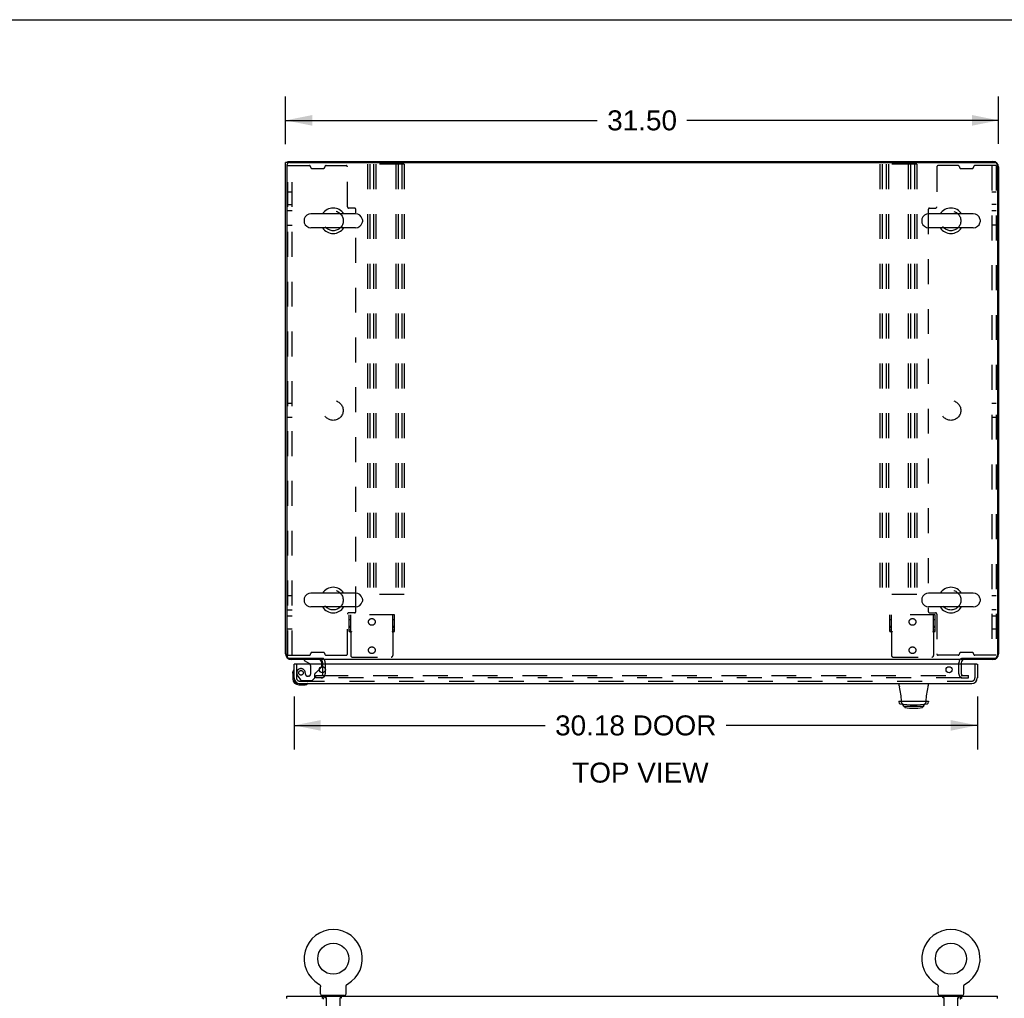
# Model space of a CAD drawing. Header units: inches. Extents: x 0 to 200, y 0 to 129.
# Tile 34 of 44: x 55 to 99, y 86 to 129. Entities that reach past the tile are written whole.
import ezdxf

# ---------------------------------------------------------------- set-up
doc = ezdxf.new("R2010")
doc.units = ezdxf.units.IN
doc.header["$LTSCALE"] = 11
doc.header["$MEASUREMENT"] = 0
doc.linetypes.add('HIDDEN', pattern=[0.2, 0.1, -0.1])
doc.layers.get('0').update_dxf_attribs({"linetype": 'CONTINUOUS'})
for name, color, linetype in [('DEFAULT_2', 8, 'HIDDEN'), ('DIMENSIONS', 7, 'CONTINUOUS'), ('DOOR_ASSEMBLY', 7, 'CONTINUOUS')]:
    doc.layers.add(name, color=color, linetype=linetype)
doc.styles.get("Standard").update_dxf_attribs({"font": 'arial.ttf'})
doc.dimstyles.new('DIMSTYLE_1', dxfattribs={"dimtxt": 0.882353, "dimasz": 1.176471, "dimexe": 0.09, "dimexo": 0.07, "dimgap": 0.0375, "dimtad": 0, "dimtih": 1, "dimtoh": 1, "dimzin": 4, "dimdsep": 46, "dimtxsty": 'Standard', "dimblk": '_FILLED', "dimblk1": '_FILLED', "dimblk2": '_FILLED', "dimcen": 0.09, "dimazin": 1, "dimtfac": 1, "dimtdec": 3, "dimtofl": 0, "dimtmove": 0, "dimatfit": 3, "dimldrblk": '_FILLED', "dimfxl": 0, "dimtolj": 1, "dimtzin": 4, "dimarcsym": 0})

# ---------------------------------------------------------------- blocks, each defined once
blk = doc.blocks.new('_FILLED')
at = {"color": 0, "linetype": 'ByBlock'}
blk.add_solid([(0, 0), (-1, 0.2), (-1, -0.2)], dxfattribs=at)
blk = doc.blocks.new('*D1')
at = {"layer": 'DIMENSIONS', "color": 2, "linetype": 'Continuous'}
for p, q in [((66.868, 123.91), (66.868, 126.024)), ((98.364, 123.925), (98.364, 126.024)), ((66.868, 124.965), (80.633, 124.965)), ((98.364, 124.965), (84.599, 124.965))]:
    blk.add_line(p, q, dxfattribs=at)
at = {"layer": 'DIMENSIONS', "color": 2, "linetype": 'Continuous', "xscale": 1.1764705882, "yscale": 1.1764705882, "zscale": 1.1764705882, "rotation": 180}
blk.add_blockref('_FILLED', (66.868, 124.965), dxfattribs=at)
at = {"layer": 'DIMENSIONS', "color": 2, "linetype": 'Continuous', "xscale": 1.1764705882, "yscale": 1.1764705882, "zscale": 1.1764705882}
blk.add_blockref('_FILLED', (98.364, 124.965), dxfattribs=at)
at = {"layer": 'DIMENSIONS', "color": 2, "linetype": 'Continuous', "insert": (82.616, 125.407), "char_height": 0.8824, "width": 3.08332, "attachment_point": 2, "line_spacing_factor": 0.9}
blk.add_mtext('31.50', dxfattribs=at)
blk = doc.blocks.new('*D17')
at = {"layer": 'DIMENSIONS', "color": 2, "linetype": 'Continuous'}
for p, q in [((67.243, 99.519), (67.243, 97.184)), ((97.427, 99.519), (97.427, 97.184)), ((67.243, 98.243), (78.335, 98.243)), ((97.427, 98.243), (86.335, 98.243))]:
    blk.add_line(p, q, dxfattribs=at)
at = {"layer": 'DIMENSIONS', "color": 2, "linetype": 'Continuous', "xscale": 1.1764705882, "yscale": 1.1764705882, "zscale": 1.1764705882, "rotation": 180}
blk.add_blockref('_FILLED', (67.243, 98.243), dxfattribs=at)
at = {"layer": 'DIMENSIONS', "color": 2, "linetype": 'Continuous', "xscale": 1.1764705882, "yscale": 1.1764705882, "zscale": 1.1764705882}
blk.add_blockref('_FILLED', (97.427, 98.243), dxfattribs=at)
at = {"layer": 'DIMENSIONS', "color": 2, "linetype": 'Continuous', "insert": (82.335, 98.684), "char_height": 0.8824, "width": 7.11787, "attachment_point": 2, "line_spacing_factor": 0.9}
blk.add_mtext('30.18 DOOR', dxfattribs=at)

msp = doc.modelspace()

# ---------------------------------------------------------------- linework, layer by layer
at = {"color": 7, "linetype": 'Continuous'}
for p, q in [((0, 129.412), (200, 129.412)), ((66.972, 123.102), (66.868, 123.102)), ((66.972, 123.081), (66.972, 123.154)), ((67.685, 120.572), (67.685, 120.485)), ((69.96, 120.835), (67.985, 120.835)), ((70.26, 120.572), (70.26, 120.485)), ((94.973, 120.572), (94.973, 120.485)), ((97.248, 120.835), (95.273, 120.835)), ((97.548, 120.572), (97.548, 120.485)), ((69.96, 120.223), (67.985, 120.223)), ((97.248, 120.223), (95.273, 120.223)), ((69.96, 104.085), (67.985, 104.085)), ((97.248, 104.085), (95.273, 104.085)), ((67.685, 103.822), (67.685, 103.735)), ((70.26, 103.822), (70.26, 103.735)), ((94.973, 103.822), (94.973, 103.735)), ((97.548, 103.822), (97.548, 103.735)), ((69.96, 103.473), (67.985, 103.473)), ((97.248, 103.473), (95.273, 103.473)), ((68.514, 101.199), (68.514, 101.154)), ((96.718, 101.199), (96.718, 101.154)), ((68.337, 86.819), (68.337, 86.819)), ((68.337, 86.819), (68.341, 86.817)), ((68.338, 86.819), (68.34, 86.818)), ((68.341, 86.817), (68.346, 86.814)), ((68.346, 86.814), (68.35, 86.811)), ((68.35, 86.811), (68.354, 86.808)), ((68.354, 86.808), (68.358, 86.805)), ((68.358, 86.805), (68.362, 86.802)), ((68.362, 86.802), (68.365, 86.798)), ((68.365, 86.798), (68.369, 86.795)), ((68.369, 86.795), (68.372, 86.791)), ((68.372, 86.791), (68.376, 86.787)), ((68.376, 86.787), (68.379, 86.783)), ((68.379, 86.783), (68.382, 86.779)), ((68.382, 86.779), (68.385, 86.775)), ((68.385, 86.775), (68.388, 86.771)), ((68.39, 86.767), (68.393, 86.762)), ((68.393, 86.762), (68.395, 86.758)), ((68.395, 86.758), (68.397, 86.753)), ((68.397, 86.753), (68.399, 86.748)), ((68.399, 86.748), (68.401, 86.744)), ((68.401, 86.744), (68.403, 86.739)), ((68.403, 86.739), (68.404, 86.734)), ((68.404, 86.734), (68.406, 86.729)), ((68.405, 86.729), (68.407, 86.724)), ((68.407, 86.724), (68.408, 86.719)), ((68.408, 86.719), (68.408, 86.714)), ((68.408, 86.714), (68.409, 86.709)), ((68.41, 86.38), (68.41, 86.694)), ((69.535, 86.709), (69.536, 86.714)), ((69.535, 86.704), (69.535, 86.709)), ((69.535, 86.699), (69.535, 86.704)), ((69.535, 86.699), (69.535, 86.704)), ((69.535, 86.694), (69.535, 86.699)), ((69.535, 86.38), (69.535, 86.694)), ((69.536, 86.714), (69.537, 86.719)), ((69.537, 86.719), (69.538, 86.724)), ((69.538, 86.724), (69.539, 86.729)), ((69.539, 86.729), (69.54, 86.734)), ((69.54, 86.734), (69.542, 86.739)), ((69.542, 86.739), (69.543, 86.744)), ((69.543, 86.744), (69.545, 86.748)), ((69.545, 86.748), (69.547, 86.753)), ((69.547, 86.753), (69.549, 86.758)), ((69.549, 86.758), (69.552, 86.762)), ((69.552, 86.762), (69.554, 86.767)), ((69.554, 86.766), (69.557, 86.771)), ((69.557, 86.771), (69.56, 86.775)), ((69.559, 86.775), (69.562, 86.779)), ((69.562, 86.779), (69.566, 86.783)), ((69.565, 86.783), (69.569, 86.787)), ((69.569, 86.787), (69.572, 86.791)), ((69.572, 86.791), (69.576, 86.795)), ((69.575, 86.795), (69.579, 86.798)), ((69.579, 86.798), (69.583, 86.802)), ((69.583, 86.802), (69.587, 86.805)), ((69.587, 86.805), (69.591, 86.808)), ((69.591, 86.808), (69.595, 86.811)), ((69.595, 86.811), (69.599, 86.814)), ((69.599, 86.814), (69.603, 86.817)), ((69.599, 86.814), (69.6, 86.815)), ((69.603, 86.817), (69.607, 86.819)), ((69.605, 86.818), (69.606, 86.819)), ((69.607, 86.819), (69.608, 86.819)), ((95.625, 86.819), (95.625, 86.819)), ((95.625, 86.819), (95.629, 86.817)), ((95.626, 86.819), (95.628, 86.818)), ((95.629, 86.817), (95.634, 86.814)), ((95.634, 86.814), (95.638, 86.811)), ((95.638, 86.811), (95.642, 86.808)), ((95.642, 86.808), (95.646, 86.805)), ((95.646, 86.805), (95.65, 86.802)), ((95.649, 86.802), (95.653, 86.798)), ((95.653, 86.798), (95.657, 86.795)), ((95.657, 86.795), (95.66, 86.791)), ((95.66, 86.791), (95.664, 86.787)), ((95.664, 86.787), (95.667, 86.783)), ((95.667, 86.783), (95.67, 86.779)), ((95.67, 86.779), (95.673, 86.775)), ((95.673, 86.775), (95.676, 86.771)), ((95.676, 86.771), (95.678, 86.766)), ((95.678, 86.767), (95.681, 86.762)), ((95.681, 86.762), (95.683, 86.758)), ((95.683, 86.758), (95.685, 86.753)), ((95.685, 86.753), (95.687, 86.748)), ((95.687, 86.748), (95.689, 86.744)), ((95.689, 86.744), (95.691, 86.739)), ((95.691, 86.739), (95.692, 86.734)), ((95.692, 86.734), (95.693, 86.729)), ((95.693, 86.729), (95.695, 86.724)), ((95.695, 86.724), (95.696, 86.719)), ((95.696, 86.719), (95.696, 86.714)), ((95.696, 86.714), (95.697, 86.709)), ((95.698, 86.38), (95.698, 86.694)), ((96.823, 86.709), (96.824, 86.714)), ((96.823, 86.704), (96.823, 86.709)), ((96.823, 86.699), (96.823, 86.704)), ((96.823, 86.699), (96.823, 86.704)), ((96.823, 86.694), (96.823, 86.699)), ((96.823, 86.38), (96.823, 86.694)), ((96.824, 86.714), (96.825, 86.719)), ((96.825, 86.719), (96.826, 86.724)), ((96.826, 86.724), (96.827, 86.729)), ((96.827, 86.729), (96.828, 86.734)), ((96.828, 86.734), (96.83, 86.739)), ((96.83, 86.739), (96.831, 86.744)), ((96.831, 86.744), (96.833, 86.748)), ((96.833, 86.748), (96.835, 86.753)), ((96.835, 86.753), (96.837, 86.758)), ((96.837, 86.758), (96.84, 86.762)), ((96.84, 86.762), (96.842, 86.767)), ((96.842, 86.766), (96.845, 86.771)), ((96.845, 86.771), (96.848, 86.775)), ((96.847, 86.775), (96.85, 86.779)), ((96.85, 86.779), (96.854, 86.783)), ((96.853, 86.783), (96.857, 86.787)), ((96.857, 86.787), (96.86, 86.791)), ((96.86, 86.791), (96.864, 86.795)), ((96.863, 86.795), (96.867, 86.798)), ((96.867, 86.798), (96.871, 86.802)), ((96.871, 86.802), (96.875, 86.805)), ((96.875, 86.805), (96.879, 86.808)), ((96.879, 86.808), (96.883, 86.811)), ((96.883, 86.811), (96.887, 86.814)), ((96.887, 86.814), (96.891, 86.817)), ((96.887, 86.814), (96.888, 86.815)), ((96.891, 86.817), (96.895, 86.819)), ((96.893, 86.818), (96.894, 86.819)), ((96.895, 86.819), (96.896, 86.819)), ((66.92, 86.177), (66.92, 86.281)), ((68.472, 86.311), (68.472, 86.281)), ((69.472, 86.311), (68.472, 86.311)), ((68.495, 86.177), (68.495, 86.281)), ((69.472, 86.311), (69.472, 86.281)), ((95.76, 86.311), (95.76, 86.281)), ((96.76, 86.311), (95.76, 86.311)), ((96.737, 86.177), (96.737, 86.281)), ((96.76, 86.311), (96.76, 86.281)), ((98.312, 86.177), (98.312, 86.281))]:
    msp.add_line(p, q, dxfattribs=at)
at = {"color": 3, "linetype": 'Continuous'}
for p, q in [((66.868, 101.4), (66.868, 123.102)), ((66.972, 123.154), (98.118, 123.154)), ((67.04, 123.102), (98.192, 123.102)), ((66.92, 122.982), (66.92, 101.326)), ((98.312, 122.982), (98.312, 101.326)), ((98.364, 122.907), (98.364, 101.4)), ((67.04, 101.206), (68.495, 101.206)), ((68.514, 101.154), (67.115, 101.154)), ((68.514, 100.95), (68.514, 101.011)), ((96.687, 101.154), (68.545, 101.154)), ((98.118, 101.154), (96.718, 101.154)), ((96.718, 101.011), (96.718, 100.95)), ((96.737, 101.206), (98.192, 101.206)), ((68.514, 100.568), (68.514, 100.831)), ((66.92, 86.281), (98.312, 86.281))]:
    msp.add_line(p, q, dxfattribs=at)
for points in [[(68.529, 101.197), (68.527, 101.197), (68.526, 101.197), (68.525, 101.198), (68.524, 101.198), (68.522, 101.198), (68.521, 101.198), (68.519, 101.198), (68.518, 101.199), (68.516, 101.199), (68.514, 101.199), (68.512, 101.2), (68.511, 101.2), (68.509, 101.201), (68.507, 101.202), (68.505, 101.202), (68.503, 101.203), (68.5, 101.204), (68.498, 101.205), (68.495, 101.206)], [(68.545, 101.186), (68.544, 101.188), (68.542, 101.189), (68.541, 101.191), (68.54, 101.192), (68.539, 101.193), (68.538, 101.194), (68.537, 101.195), (68.536, 101.195), (68.535, 101.196), (68.534, 101.196), (68.533, 101.197), (68.532, 101.197), (68.532, 101.197), (68.531, 101.197), (68.53, 101.197), (68.529, 101.197)], [(96.687, 101.186), (96.689, 101.188), (96.69, 101.189), (96.691, 101.191), (96.693, 101.192), (96.694, 101.193), (96.695, 101.194), (96.696, 101.195), (96.697, 101.195), (96.698, 101.196), (96.698, 101.196), (96.699, 101.197), (96.7, 101.197), (96.701, 101.197), (96.702, 101.197), (96.703, 101.197), (96.703, 101.197), (96.705, 101.197)], [(96.705, 101.197), (96.707, 101.197), (96.708, 101.198), (96.709, 101.198), (96.71, 101.198), (96.712, 101.198), (96.713, 101.198), (96.715, 101.199), (96.717, 101.199), (96.718, 101.199), (96.72, 101.2), (96.722, 101.2), (96.724, 101.201), (96.726, 101.202), (96.728, 101.202), (96.73, 101.203), (96.732, 101.204), (96.734, 101.205), (96.737, 101.206)], [(68.532, 86.215), (68.532, 86.22), (68.531, 86.225), (68.53, 86.23), (68.529, 86.235), (68.528, 86.24), (68.527, 86.244), (68.526, 86.248), (68.525, 86.252), (68.524, 86.255), (68.522, 86.259), (68.521, 86.262), (68.519, 86.266), (68.518, 86.268), (68.516, 86.271), (68.514, 86.273), (68.512, 86.275), (68.511, 86.276), (68.509, 86.277), (68.507, 86.279), (68.505, 86.28), (68.503, 86.28), (68.5, 86.281), (68.498, 86.281), (68.495, 86.281)], [(68.545, 86.157), (68.544, 86.16), (68.542, 86.164), (68.541, 86.168), (68.54, 86.172), (68.539, 86.177), (68.538, 86.182), (68.537, 86.187), (68.536, 86.192), (68.535, 86.198), (68.534, 86.204), (68.532, 86.215)], [(96.687, 86.157), (96.689, 86.16), (96.69, 86.164), (96.691, 86.168), (96.693, 86.172), (96.694, 86.177), (96.695, 86.182), (96.696, 86.187), (96.697, 86.192), (96.698, 86.198), (96.7, 86.215)], [(96.7, 86.215), (96.701, 86.22), (96.702, 86.225), (96.703, 86.23), (96.703, 86.235), (96.704, 86.24), (96.705, 86.244), (96.707, 86.248), (96.708, 86.252), (96.709, 86.255), (96.71, 86.259), (96.712, 86.262), (96.713, 86.266), (96.715, 86.268), (96.717, 86.271), (96.718, 86.273), (96.72, 86.275), (96.722, 86.276), (96.724, 86.277), (96.726, 86.279), (96.728, 86.28), (96.73, 86.28), (96.732, 86.281), (96.734, 86.281), (96.737, 86.281)]]:
    msp.add_lwpolyline(points, dxfattribs=at)
at = {"color": 7, "linetype": 'Continuous'}
for points in [[(68.388, 86.771), (68.39, 86.766), (68.393, 86.762)], [(68.409, 86.709), (68.409, 86.704), (68.41, 86.699), (68.41, 86.694)], [(95.697, 86.709), (95.697, 86.704), (95.698, 86.699), (95.698, 86.694)]]:
    msp.add_lwpolyline(points, dxfattribs=at)
for centre in [(68.972, 87.939), (96.26, 87.939)]:
    msp.add_circle(centre, 0.688, dxfattribs=at)
at = {"color": 3, "linetype": 'Continuous'}
for centre, radius, start, end in [((67.04, 122.982), 0.12, 90, 180), ((98.118, 122.907), 0.246, 0, 90), ((98.192, 122.982), 0.12, 0, 90), ((67.115, 101.4), 0.246, 180, 270), ((98.118, 101.4), 0.246, 270, 360), ((67.04, 101.326), 0.12, 180, 270), ((68.372, 101.011), 0.142, 0, 90), ((96.861, 101.011), 0.142, 90, 180), ((98.192, 101.326), 0.12, 270, 360)]:
    msp.add_arc(centre, radius, start, end, dxfattribs=at)
at = {"color": 7, "linetype": 'Continuous'}
for centre, radius, start, end in [((68.972, 120.529), 0.562, 32.9567, 147.0433), ((96.26, 120.529), 0.562, 32.9567, 147.0433), ((67.828, 120.572), 0.144, 164.3697, 180), ((67.985, 120.529), 0.306, 90, 164.3697), ((69.96, 120.529), 0.306, 15.6303, 90), ((70.116, 120.572), 0.144, 0, 15.6303), ((95.116, 120.572), 0.144, 164.3697, 180), ((95.273, 120.529), 0.306, 90, 164.3697), ((97.248, 120.529), 0.306, 15.6303, 90), ((97.404, 120.572), 0.144, 0, 15.6303), ((67.828, 120.485), 0.144, 180, 195.6303), ((67.985, 120.529), 0.306, 195.6303, 270), ((68.972, 120.529), 0.562, 212.956, 327.044), ((69.96, 120.529), 0.306, 270, 344.3697), ((70.116, 120.485), 0.144, 344.3697, 360), ((95.116, 120.485), 0.144, 180, 195.6303), ((95.273, 120.529), 0.306, 195.6303, 270), ((96.26, 120.529), 0.562, 212.956, 327.044), ((97.248, 120.529), 0.306, 270, 344.3697), ((97.404, 120.485), 0.144, 344.3697, 360), ((67.985, 103.779), 0.306, 90, 164.3697), ((68.972, 103.779), 0.562, 32.9567, 147.0433), ((69.96, 103.779), 0.306, 15.6303, 90), ((95.273, 103.779), 0.306, 90, 164.3697), ((96.26, 103.779), 0.562, 32.9567, 147.0433), ((97.248, 103.779), 0.306, 15.6303, 90), ((67.828, 103.822), 0.144, 164.3697, 180), ((67.828, 103.735), 0.144, 180, 195.6303), ((67.985, 103.779), 0.306, 195.6303, 270), ((69.96, 103.779), 0.306, 270, 344.3697), ((70.116, 103.822), 0.144, 0, 15.6303), ((70.116, 103.735), 0.144, 344.3697, 360), ((95.116, 103.822), 0.144, 164.3697, 180), ((95.116, 103.735), 0.144, 180, 195.6303), ((95.273, 103.779), 0.306, 195.6303, 270), ((97.248, 103.779), 0.306, 270, 344.3697), ((97.404, 103.822), 0.144, 0, 15.6303), ((97.404, 103.735), 0.144, 344.3697, 360), ((68.972, 103.779), 0.562, 212.956, 327.044), ((96.26, 103.779), 0.562, 212.956, 327.044), ((68.972, 87.939), 1.288, 299.5053, 240.4947), ((96.26, 87.939), 1.288, 299.5053, 240.4947), ((68.479, 86.38), 0.069, 180, 265), ((69.466, 86.38), 0.069, 275, 360), ((95.767, 86.38), 0.069, 180, 265), ((96.754, 86.38), 0.069, 275, 360)]:
    msp.add_arc(centre, radius, start, end, dxfattribs=at)
at = {"layer": 'DEFAULT_2', "color": 8, "linetype": 'HIDDEN'}
for p, q in [((66.972, 101.341), (66.972, 122.966)), ((66.972, 122.966), (67.913, 122.966)), ((67.16, 101.341), (67.16, 122.966)), ((67.972, 122.907), (67.972, 122.9)), ((68.031, 122.841), (68.538, 122.841)), ((68.597, 122.907), (68.597, 122.9)), ((68.656, 122.966), (69.538, 122.966)), ((69.597, 121.15), (69.597, 122.907)), ((70.485, 123.029), (70.485, 104.029)), ((72.11, 123.029), (70.485, 123.029)), ((70.589, 123.029), (70.589, 104.029)), ((70.756, 123.029), (70.756, 104.029)), ((70.86, 123.029), (70.86, 104.029)), ((71.735, 123.029), (71.735, 104.029)), ((71.839, 123.029), (71.839, 104.029)), ((72.006, 123.029), (72.006, 104.029)), ((72.11, 123.029), (72.11, 104.029)), ((93.123, 123.029), (93.123, 104.029)), ((94.748, 123.029), (93.123, 123.029)), ((93.227, 123.029), (93.227, 104.029)), ((93.394, 123.029), (93.394, 104.029)), ((93.498, 123.029), (93.498, 104.029)), ((94.373, 123.029), (94.373, 104.029)), ((94.477, 123.029), (94.477, 104.029)), ((94.644, 123.029), (94.644, 104.029)), ((94.748, 123.029), (94.748, 104.029)), ((95.635, 122.907), (95.635, 121.15)), ((96.576, 122.966), (95.694, 122.966)), ((96.635, 122.907), (96.635, 122.9)), ((96.694, 122.841), (97.201, 122.841)), ((97.26, 122.907), (97.26, 122.9)), ((98.26, 122.966), (97.319, 122.966)), ((98.072, 122.966), (98.072, 101.341)), ((98.26, 122.966), (98.26, 101.341)), ((66.972, 121.81), (67.16, 121.81)), ((98.072, 121.81), (98.26, 121.81)), ((66.972, 121.248), (67.16, 121.248)), ((67.16, 120.966), (66.972, 120.966)), ((69.913, 121.091), (69.656, 121.091)), ((69.972, 103.275), (69.972, 121.032)), ((95.26, 121.032), (95.26, 103.275)), ((95.319, 121.091), (95.576, 121.091)), ((98.26, 121.248), (98.072, 121.248)), ((98.26, 120.966), (98.072, 120.966)), ((66.972, 120.341), (67.16, 120.341)), ((98.26, 120.341), (98.072, 120.341)), ((67.16, 112.466), (66.972, 112.466)), ((98.26, 112.466), (98.072, 112.466)), ((67.16, 111.841), (66.972, 111.841)), ((98.26, 111.841), (98.072, 111.841)), ((67.16, 103.966), (66.972, 103.966)), ((72.11, 104.029), (70.485, 104.029)), ((94.748, 104.029), (93.123, 104.029)), ((98.26, 103.966), (98.072, 103.966)), ((66.972, 103.341), (67.16, 103.341)), ((69.597, 101.4), (69.597, 103.157)), ((69.913, 103.216), (69.656, 103.216)), ((69.675, 102.383), (69.675, 103.133)), ((71.675, 103.133), (69.675, 103.133)), ((69.753, 102.383), (69.753, 103.133)), ((71.597, 102.383), (71.597, 103.133)), ((71.675, 102.383), (71.675, 103.133)), ((95.562, 103.133), (93.562, 103.133)), ((93.562, 102.383), (93.562, 103.133)), ((93.64, 102.383), (93.64, 103.133)), ((95.319, 103.216), (95.576, 103.216)), ((95.484, 102.383), (95.484, 103.133)), ((95.562, 102.383), (95.562, 103.133)), ((95.635, 103.157), (95.635, 101.4)), ((98.26, 103.341), (98.072, 103.341)), ((67.16, 103.06), (66.972, 103.06)), ((69.753, 102.906), (69.675, 102.906)), ((71.675, 102.906), (71.597, 102.906)), ((93.64, 102.906), (93.562, 102.906)), ((95.562, 102.906), (95.484, 102.906)), ((98.26, 103.06), (98.072, 103.06)), ((67.16, 102.498), (66.972, 102.498)), ((69.753, 102.61), (69.675, 102.61)), ((69.753, 102.57), (69.675, 102.57)), ((69.753, 102.445), (69.675, 102.445)), ((69.675, 102.383), (69.721, 102.383)), ((69.721, 102.383), (69.777, 102.383)), ((69.745, 102.352), (69.745, 101.336)), ((71.574, 102.383), (71.629, 102.383)), ((71.675, 102.61), (71.597, 102.61)), ((71.675, 102.57), (71.597, 102.57)), ((71.675, 102.445), (71.597, 102.445)), ((71.605, 102.352), (71.605, 101.336)), ((71.629, 102.383), (71.675, 102.383)), ((93.64, 102.61), (93.562, 102.61)), ((93.64, 102.57), (93.562, 102.57)), ((93.64, 102.445), (93.562, 102.445)), ((93.562, 102.383), (93.608, 102.383)), ((93.608, 102.383), (93.664, 102.383)), ((93.633, 102.352), (93.633, 101.336)), ((95.461, 102.383), (95.516, 102.383)), ((95.562, 102.61), (95.484, 102.61)), ((95.562, 102.57), (95.484, 102.57)), ((95.562, 102.445), (95.484, 102.445)), ((95.492, 102.352), (95.492, 101.336)), ((95.516, 102.383), (95.562, 102.383)), ((98.26, 102.498), (98.072, 102.498)), ((67.972, 101.4), (67.972, 101.407)), ((68.538, 101.466), (68.031, 101.466)), ((68.597, 101.4), (68.597, 101.407)), ((96.635, 101.4), (96.635, 101.407)), ((97.201, 101.466), (96.694, 101.466)), ((97.26, 101.4), (97.26, 101.407)), ((66.972, 101.341), (67.913, 101.341)), ((68.514, 100.831), (68.514, 100.95)), ((68.618, 101.011), (68.618, 100.515)), ((68.656, 101.341), (69.538, 101.341)), ((69.823, 101.258), (71.527, 101.258)), ((93.711, 101.258), (95.414, 101.258)), ((96.576, 101.341), (95.694, 101.341)), ((96.614, 100.515), (96.614, 101.011)), ((96.718, 100.95), (96.718, 100.515)), ((98.26, 101.341), (97.319, 101.341)), ((68.514, 100.515), (68.514, 100.568)), ((68.202, 100.341), (68.202, 100.445)), ((68.202, 100.445), (68.514, 100.445)), ((68.514, 100.341), (68.202, 100.341)), ((68.529, 100.445), (96.703, 100.445)), ((96.703, 100.341), (68.529, 100.341)), ((96.718, 100.445), (97.031, 100.445)), ((96.718, 100.341), (97.031, 100.341)), ((97.031, 100.341), (97.031, 100.445)), ((68.344, 86.815), (68.346, 86.814)), ((95.632, 86.815), (95.634, 86.814)), ((68.607, 86.221), (68.607, 86.301)), ((68.677, 86.211), (68.617, 86.211)), ((68.66, 86.311), (68.66, 86.281)), ((68.672, 85.13), (68.672, 86.201)), ((69.327, 86.211), (69.267, 86.211)), ((69.272, 85.13), (69.272, 86.201)), ((69.285, 86.311), (69.285, 86.281)), ((69.337, 86.221), (69.337, 86.301)), ((95.895, 86.221), (95.895, 86.301)), ((95.965, 86.211), (95.905, 86.211)), ((95.948, 86.311), (95.948, 86.281)), ((95.96, 85.13), (95.96, 86.201)), ((96.615, 86.211), (96.555, 86.211)), ((96.56, 85.13), (96.56, 86.201)), ((96.573, 86.311), (96.573, 86.281)), ((96.625, 86.221), (96.625, 86.301))]:
    msp.add_line(p, q, dxfattribs=at)
for points in [[(69.721, 102.383), (69.724, 102.38), (69.726, 102.378), (69.728, 102.376), (69.73, 102.374), (69.731, 102.372), (69.733, 102.37), (69.734, 102.368)], [(69.734, 102.368), (69.737, 102.364), (69.738, 102.362), (69.74, 102.36), (69.741, 102.357), (69.743, 102.354), (69.745, 102.352)], [(69.756, 102.36), (69.753, 102.358), (69.75, 102.356), (69.748, 102.354), (69.745, 102.352)], [(69.777, 102.383), (69.776, 102.38), (69.775, 102.378), (69.774, 102.375), (69.773, 102.373), (69.771, 102.371), (69.77, 102.369), (69.768, 102.368), (69.766, 102.366), (69.763, 102.365), (69.761, 102.363), (69.756, 102.36)], [(71.574, 102.383), (71.574, 102.38), (71.575, 102.378), (71.576, 102.375), (71.577, 102.373), (71.579, 102.371), (71.581, 102.369), (71.582, 102.368), (71.585, 102.366), (71.587, 102.365), (71.589, 102.363)], [(71.589, 102.363), (71.595, 102.36), (71.597, 102.358), (71.6, 102.356), (71.603, 102.354), (71.605, 102.352)], [(71.614, 102.365), (71.613, 102.363), (71.611, 102.361), (71.61, 102.359), (71.608, 102.356), (71.607, 102.354), (71.605, 102.352)], [(71.629, 102.383), (71.627, 102.381), (71.624, 102.379), (71.623, 102.377), (71.621, 102.375), (71.62, 102.373), (71.618, 102.371), (71.617, 102.37), (71.616, 102.368), (71.614, 102.365)], [(93.608, 102.383), (93.611, 102.38), (93.613, 102.378), (93.615, 102.376), (93.617, 102.374), (93.619, 102.372), (93.62, 102.37), (93.621, 102.368)], [(93.621, 102.368), (93.624, 102.364), (93.625, 102.362), (93.627, 102.36), (93.628, 102.357), (93.63, 102.354), (93.633, 102.352)], [(93.643, 102.36), (93.64, 102.358), (93.637, 102.356), (93.635, 102.354), (93.633, 102.352)], [(93.664, 102.383), (93.663, 102.38), (93.662, 102.378), (93.661, 102.375), (93.66, 102.373), (93.659, 102.371), (93.657, 102.369), (93.655, 102.368), (93.653, 102.366), (93.65, 102.365), (93.648, 102.363), (93.643, 102.36)], [(95.461, 102.383), (95.461, 102.38), (95.462, 102.378), (95.463, 102.375), (95.464, 102.373), (95.466, 102.371), (95.468, 102.369), (95.47, 102.368), (95.472, 102.366), (95.474, 102.365), (95.476, 102.363)], [(95.476, 102.363), (95.482, 102.36), (95.485, 102.358), (95.487, 102.356), (95.49, 102.354), (95.492, 102.352)], [(95.501, 102.365), (95.5, 102.363), (95.498, 102.361), (95.497, 102.359), (95.495, 102.356), (95.494, 102.354), (95.492, 102.352)], [(95.516, 102.383), (95.514, 102.381), (95.512, 102.379), (95.51, 102.377), (95.508, 102.375), (95.507, 102.373), (95.506, 102.371), (95.504, 102.37), (95.503, 102.368), (95.501, 102.365)]]:
    msp.add_lwpolyline(points, dxfattribs=at)
for centre, radius in [((68.972, 120.529), 0.44), ((96.26, 120.529), 0.438), ((68.972, 112.154), 0.438), ((96.26, 112.154), 0.438), ((68.972, 103.779), 0.438), ((96.26, 103.779), 0.44), ((70.675, 102.813), 0.148), ((94.563, 102.813), 0.148), ((70.675, 101.563), 0.148), ((94.563, 101.563), 0.148)]:
    msp.add_circle(centre, radius, dxfattribs=at)
for centre, radius, start, end in [((67.913, 122.907), 0.0591, 0, 90), ((68.031, 122.9), 0.0591, 180, 270), ((68.538, 122.9), 0.0591, 270, 360), ((68.656, 122.907), 0.0591, 90, 180), ((69.538, 122.907), 0.0591, 0, 90), ((95.694, 122.907), 0.0591, 90, 180), ((96.576, 122.907), 0.0591, 0, 90), ((96.694, 122.9), 0.0591, 180, 270), ((97.201, 122.9), 0.0591, 270, 360), ((97.319, 122.907), 0.0591, 90, 180), ((69.656, 121.15), 0.0591, 180, 270), ((69.913, 121.032), 0.0591, 0, 90), ((95.319, 121.032), 0.0591, 90, 180), ((95.576, 121.15), 0.0591, 270, 360), ((69.656, 103.157), 0.0591, 90, 180), ((69.913, 103.275), 0.0591, 270, 360), ((95.319, 103.275), 0.0591, 180, 270), ((95.576, 103.157), 0.0591, 0, 90), ((67.913, 101.4), 0.0591, 270, 360), ((68.031, 101.407), 0.0591, 90, 180), ((68.538, 101.407), 0.0591, 0, 90), ((68.656, 101.4), 0.0591, 180, 270), ((69.538, 101.4), 0.0591, 270, 360), ((95.694, 101.4), 0.0591, 180, 270), ((96.576, 101.4), 0.0591, 270, 360), ((96.694, 101.407), 0.0591, 90, 180), ((97.201, 101.407), 0.0591, 0, 90), ((97.319, 101.4), 0.0591, 180, 270), ((68.372, 101.011), 0.246, 0, 45.7759), ((69.823, 101.336), 0.078, 180, 270), ((71.527, 101.336), 0.078, 270, 360), ((93.711, 101.336), 0.078, 180, 270), ((95.414, 101.336), 0.078, 270, 360), ((96.861, 101.011), 0.246, 134.2241, 180), ((68.444, 100.515), 0.174, 270, 360), ((68.444, 100.515), 0.07, 270, 360), ((96.788, 100.515), 0.174, 180, 270), ((96.788, 100.515), 0.07, 180, 270), ((68.479, 86.38), 0.069, 265, 270), ((68.597, 86.301), 0.01, 0, 90), ((68.617, 86.221), 0.01, 180, 270), ((68.662, 86.201), 0.01, 0, 90), ((69.282, 86.201), 0.01, 90, 180), ((69.327, 86.221), 0.01, 270, 360), ((69.347, 86.301), 0.01, 90, 180), ((69.466, 86.38), 0.069, 270, 275), ((95.767, 86.38), 0.069, 265, 270), ((95.885, 86.301), 0.01, 0, 90), ((95.905, 86.221), 0.01, 180, 270), ((95.95, 86.201), 0.01, 0, 90), ((96.57, 86.201), 0.01, 90, 180), ((96.615, 86.221), 0.01, 270, 360), ((96.635, 86.301), 0.01, 90, 180), ((96.754, 86.38), 0.069, 270, 275)]:
    msp.add_arc(centre, radius, start, end, dxfattribs=at)
at = {"layer": 'DOOR_ASSEMBLY', "color": 3, "linetype": 'Continuous'}
for p, q in [((67.243, 100.342), (67.243, 100.95)), ((97.407, 100.95), (67.263, 100.95)), ((97.427, 100.95), (97.427, 100.342)), ((67.49, 100.096), (97.18, 100.096))]:
    msp.add_line(p, q, dxfattribs=at)
at = {"layer": 'DOOR_ASSEMBLY', "color": 7, "linetype": 'Continuous'}
for p, q in [((67.263, 100.95), (67.243, 100.95)), ((67.685, 101.154), (67.685, 101.115)), ((67.685, 101.115), (67.923, 100.977)), ((68.472, 100.95), (68.472, 100.997)), ((97.407, 100.95), (97.427, 100.95)), ((67.183, 100.555), (67.186, 100.593)), ((67.183, 100.555), (67.183, 100.299)), ((67.23, 100.691), (67.23, 100.69)), ((68.362, 100.723), (68.443, 100.803)), ((67.243, 100.342), (67.243, 100.299)), ((67.446, 100.096), (67.49, 100.096)), ((67.831, 100.081), (67.835, 100.082)), ((67.835, 100.082), (67.836, 100.082)), ((93.978, 99.986), (93.974, 100.096)), ((95.254, 100.096), (95.25, 99.986)), ((67.446, 100.036), (67.703, 100.036)), ((67.74, 100.039), (67.703, 100.036)), ((93.955, 99.308), (93.954, 99.278)), ((93.955, 99.308), (95.274, 99.308)), ((94.075, 99.256), (94.073, 99.308)), ((95.156, 99.308), (95.154, 99.256)), ((95.274, 99.308), (95.275, 99.278)), ((94.174, 99.09), (94.14, 99.171)), ((95.028, 99.072), (94.201, 99.072)), ((94.221, 99.05), (94.221, 99.072)), ((95.008, 99.05), (95.008, 99.072)), ((95.055, 99.09), (95.088, 99.171))]:
    msp.add_line(p, q, dxfattribs=at)
at = {"layer": 'DOOR_ASSEMBLY', "color": 8, "linetype": 'HIDDEN'}
for p, q in [((67.347, 100.95), (67.347, 100.342)), ((68.315, 101.154), (67.685, 101.154)), ((68.472, 100.874), (68.472, 100.95)), ((97.323, 100.342), (97.323, 100.95)), ((67.744, 100.511), (67.744, 100.499)), ((67.973, 100.89), (67.973, 100.511)), ((68.165, 100.347), (68.165, 100.526)), ((68.224, 100.584), (68.362, 100.723)), ((67.422, 100.398), (67.523, 100.254)), ((67.49, 100.2), (97.18, 100.2)), ((67.588, 100.221), (68.039, 100.221)), ((67.875, 100.413), (67.842, 100.413)), ((68.039, 100.221), (68.165, 100.347))]:
    msp.add_line(p, q, dxfattribs=at)
at = {"layer": 'DOOR_ASSEMBLY', "color": 7, "linetype": 'Continuous'}
for points in [[(67.23, 100.69), (67.229, 100.689), (67.229, 100.688), (67.228, 100.684)], [(67.836, 100.082), (67.838, 100.082), (67.838, 100.082)], [(94.124, 99.183), (94.128, 99.182), (94.132, 99.181)], [(94.132, 99.181), (94.135, 99.178), (94.137, 99.176), (94.139, 99.173), (94.14, 99.171)], [(95.088, 99.171), (95.089, 99.173), (95.091, 99.176), (95.093, 99.178), (95.096, 99.181)], [(95.096, 99.181), (95.1, 99.182), (95.104, 99.183)]]:
    msp.add_lwpolyline(points, dxfattribs=at)
at = {"layer": 'DOOR_ASSEMBLY', "color": 8, "linetype": 'HIDDEN'}
msp.add_circle((67.547, 100.563), 0.101, dxfattribs=at)
at = {"layer": 'DOOR_ASSEMBLY', "color": 3, "linetype": 'Continuous'}
for centre in [(68.493, 100.7), (96.177, 100.7)]:
    msp.add_circle(centre, 0.133, dxfattribs=at)
at = {"layer": 'DOOR_ASSEMBLY', "color": 7, "linetype": 'Continuous'}
for centre, radius, start, end in [((67.873, 100.89), 0.1, 36.5468, 59.908), ((68.315, 100.997), 0.157, 0, 90), ((67.433, 100.555), 0.25, 149.1101, 180), ((67.232, 100.676), 0.015, 96.3796, 149.1101), ((67.228, 100.676), 0.015, 0, 83.6204), ((68.372, 100.874), 0.1, 315, 332.9825), ((67.446, 100.299), 0.263, 180, 270), ((67.446, 100.299), 0.203, 180, 270), ((67.703, 100.286), 0.25, 270, 300.8899), ((67.823, 100.081), 0.015, 6.3796, 90), ((67.823, 100.084), 0.015, 300.8899, 353.6204), ((94.175, 99.993), 0.197, 182, 195.7535), ((91.748, 99.308), 2.325, 0, 15.7535), ((97.48, 99.308), 2.325, 164.2465, 180), ((95.053, 99.993), 0.197, 344.2465, 358), ((94.032, 99.276), 0.0787, 178, 261.326), ((94.614, 103.09), 3.937, 261.326, 278.674), ((94.153, 99.259), 0.0787, 182, 263.1402), ((95.075, 99.259), 0.0787, 276.8598, 358), ((95.196, 99.276), 0.0787, 278.674, 2), ((94.201, 99.102), 0.0295, 202.5, 270), ((94.24, 99.05), 0.0197, 180, 261.792), ((94.614, 101.643), 2.639, 261.792, 278.208), ((94.988, 99.05), 0.0197, 278.208, 360), ((95.028, 99.102), 0.0295, 270, 337.5)]:
    msp.add_arc(centre, radius, start, end, dxfattribs=at)
at = {"layer": 'DOOR_ASSEMBLY', "color": 8, "linetype": 'HIDDEN'}
for centre, radius, start, end in [((67.873, 100.89), 0.1, 0, 36.5468), ((67.547, 100.563), 0.187, 17.8482, 196.8439), ((67.737, 100.62), 0.386, 196.8439, 215.1), ((67.351, 100.499), 0.393, 1.6599, 17.9298), ((67.842, 100.511), 0.098, 180, 270), ((67.875, 100.511), 0.098, 270, 360), ((68.204, 100.526), 0.039, 111.6096, 180), ((68.153, 100.655), 0.1, 291.6096, 315), ((68.372, 100.874), 0.1, 332.9825, 360), ((67.49, 100.342), 0.142, 180, 270), ((67.588, 100.3), 0.079, 215.1, 270), ((97.18, 100.342), 0.142, 270, 360)]:
    msp.add_arc(centre, radius, start, end, dxfattribs=at)
at = {"layer": 'DOOR_ASSEMBLY', "color": 3, "linetype": 'Continuous'}
for centre, start, end in [((67.49, 100.342), 180, 270), ((97.18, 100.342), 270, 360)]:
    msp.add_arc(centre, 0.246, start, end, dxfattribs=at)

# ---------------------------------------------------------------- texts
at = {"layer": 'DIMENSIONS', "color": 2, "linetype": 'Continuous', "insert": (82.541, 96.599), "char_height": 0.8824, "width": 6.01246, "attachment_point": 2, "line_spacing_factor": 0.9}
msp.add_mtext('TOP VIEW', dxfattribs=at)

# ---------------------------------------------------------------- dimensions: what is measured, and where the dimension line sits
at = {"layer": 'DIMENSIONS', "color": 2, "linetype": 'Continuous'}
for base, p1, p2, text, picture, middle in [((98.364, 124.965), (66.868, 126.094), (98.364, 126.094), '<>\\P[]', '*D1', (82.614, 124.961)), ((97.427, 98.243), (67.243, 99.589), (97.427, 99.589), '<> DOOR\\P[]', '*D17', (82.335, 98.243))]:
    dim = msp.add_linear_dim(base=base, p1=p1, p2=p2, text=text, dimstyle='DIMSTYLE_1', dxfattribs=at)
    dim.commit()
    dim.dimension.update_dxf_attribs({"geometry": picture, "text_midpoint": middle, "dimtype": 160})

doc.saveas('drawing.dxf')
